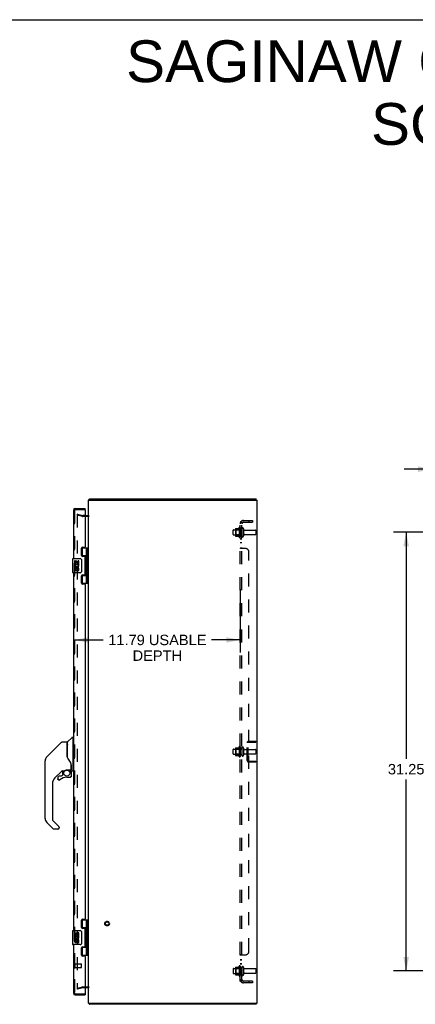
# Model space of a CAD drawing. Header units: inches. Extents: x 0 to 169, y 0 to 109.
# Tile 22 of 23: x 84 to 113, y 39 to 109. Entities that reach past the tile are written whole.
import ezdxf

# ---------------------------------------------------------------- set-up
doc = ezdxf.new("R2010")
doc.units = ezdxf.units.IN
doc.header["$LTSCALE"] = 9.280397
doc.header["$MEASUREMENT"] = 0
doc.linetypes.add('HIDDEN', pattern=[0.2, 0.1, -0.1])
doc.layers.get('0').update_dxf_attribs({"linetype": 'CONTINUOUS'})
for name, color, linetype in [('DEFAULT_2', 8, 'HIDDEN'), ('DIMENSIONS', 7, 'CONTINUOUS'), ('DOOR_ASSEMBLY_LEFT', 7, 'CONTINUOUS'), ('DOOR_ASSEMBLY_RIGHT', 7, 'CONTINUOUS'), ('SUBPANEL', 7, 'CONTINUOUS')]:
    doc.layers.add(name, color=color, linetype=linetype)
doc.styles.get("Standard").update_dxf_attribs({"font": 'arial.ttf'})
doc.dimstyles.new('DIMSTYLE_1', dxfattribs={"dimtxt": 0.744417, "dimasz": 0.992556, "dimexe": 0.09, "dimexo": 0.07, "dimgap": 0.0375, "dimtad": 0, "dimtih": 1, "dimtoh": 1, "dimzin": 4, "dimdsep": 46, "dimtxsty": 'Standard', "dimblk": '_FILLED', "dimblk1": '_FILLED', "dimblk2": '_FILLED', "dimcen": 0.09, "dimadec": 3, "dimazin": 1, "dimtfac": 1, "dimtdec": 3, "dimtofl": 0, "dimtmove": 0, "dimatfit": 3, "dimldrblk": '_FILLED', "dimfxl": 0, "dimtolj": 1, "dimtzin": 4, "dimarcsym": 0})

# ---------------------------------------------------------------- blocks, each defined once
blk = doc.blocks.new('_FILLED')
at = {"color": 0, "linetype": 'ByBlock'}
blk.add_solid([(0, 0), (-1, 0.2), (-1, -0.2)], dxfattribs=at)
blk = doc.blocks.new('*D1')
at = {"layer": 'DIMENSIONS', "color": 2, "linetype": 'Continuous'}
for p, q in [((115.401, 72.659), (110.993, 72.659)), ((111.886, 72.659), (111.886, 56.529)), ((111.886, 41.409), (111.886, 55.04)), ((115.401, 41.409), (110.993, 41.409))]:
    blk.add_line(p, q, dxfattribs=at)
at = {"layer": 'DIMENSIONS', "color": 2, "linetype": 'Continuous', "xscale": 0.9925558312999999, "yscale": 0.9925558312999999, "zscale": 0.9925558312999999}
for p, rotation in [((111.886, 72.659), 90), ((111.886, 41.409), 270)]:
    blk.add_blockref('_FILLED', p, dxfattribs=dict(at, rotation=rotation))
at = {"layer": 'DIMENSIONS', "color": 2, "linetype": 'Continuous', "insert": (111.886, 56.157), "char_height": 0.7444, "width": 2.60131, "attachment_point": 2, "line_spacing_factor": 0.9}
blk.add_mtext('31.25', dxfattribs=at)
blk = doc.blocks.new('*D6')
at = {"layer": 'DIMENSIONS', "color": 2, "linetype": 'Continuous'}
for p, q in [((113.72, 75.654), (113.72, 78.051)), ((116.72, 74.979), (116.72, 78.051)), ((113.72, 77.158), (111.735, 77.158)), ((116.72, 77.158), (118.706, 77.158))]:
    blk.add_line(p, q, dxfattribs=at)
at = {"layer": 'DIMENSIONS', "color": 2, "linetype": 'Continuous', "xscale": 0.9925558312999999, "yscale": 0.9925558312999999, "zscale": 0.9925558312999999}
blk.add_blockref('_FILLED', (113.72, 77.158), dxfattribs=at)
at = {"layer": 'DIMENSIONS', "color": 2, "linetype": 'Continuous', "xscale": 0.9925558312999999, "yscale": 0.9925558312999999, "zscale": 0.9925558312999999, "rotation": 180}
blk.add_blockref('_FILLED', (116.72, 77.158), dxfattribs=at)
at = {"layer": 'DIMENSIONS', "color": 2, "linetype": 'Continuous', "insert": (115.22, 77.53), "char_height": 0.7444, "width": 2.02293, "attachment_point": 2, "line_spacing_factor": 0.9}
blk.add_mtext('3.00\\PTYP', dxfattribs=at)
blk = doc.blocks.new('*D13')
at = {"layer": 'DIMENSIONS', "color": 2, "linetype": 'Continuous'}
for p, q in [((100.066, 68.61), (100.066, 64.1)), ((88.273, 64.993), (90.305, 64.993)), ((100.066, 64.993), (98.034, 64.993))]:
    blk.add_line(p, q, dxfattribs=at)
at = {"layer": 'DIMENSIONS', "color": 2, "linetype": 'Continuous', "xscale": 0.9925558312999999, "yscale": 0.9925558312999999, "zscale": 0.9925558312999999, "rotation": 180}
blk.add_blockref('_FILLED', (88.273, 64.993), dxfattribs=at)
at = {"layer": 'DIMENSIONS', "color": 2, "linetype": 'Continuous', "xscale": 0.9925558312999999, "yscale": 0.9925558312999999, "zscale": 0.9925558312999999}
blk.add_blockref('_FILLED', (100.066, 64.993), dxfattribs=at)
at = {"layer": 'DIMENSIONS', "color": 2, "linetype": 'Continuous', "insert": (94.17, 65.365), "char_height": 0.74442, "width": 6.98479, "attachment_point": 2, "line_spacing_factor": 0.9}
blk.add_mtext('11.79 USABLE\\PDEPTH', dxfattribs=at)

msp = doc.modelspace()

# ---------------------------------------------------------------- linework, layer by layer
at = {"color": 7, "linetype": 'Continuous'}
for p, q in [((0, 109.181), (168.734, 109.181)), ((89.329, 74.959), (89.329, 75.034)), ((101.203, 74.959), (101.203, 75.034)), ((89.304, 39.065), (89.329, 39.092)), ((89.329, 39.109), (89.329, 39.034)), ((101.203, 39.109), (101.203, 39.034))]:
    msp.add_line(p, q, dxfattribs=at)
at = {"color": 3, "linetype": 'Continuous'}
for p, q in [((89.266, 39.109), (89.266, 74.959)), ((89.266, 74.959), (101.266, 74.959)), ((89.329, 75.034), (101.203, 75.034)), ((101.266, 39.109), (101.266, 74.959)), ((89.023, 73.859), (89.224, 73.859)), ((89.224, 40.209), (89.023, 40.209)), ((89.266, 39.109), (101.266, 39.109)), ((101.203, 39.034), (89.329, 39.034))]:
    msp.add_line(p, q, dxfattribs=at)
for points in [[(89.304, 75.003), (89.306, 75.005), (89.308, 75.007), (89.309, 75.009), (89.311, 75.011), (89.312, 75.014), (89.313, 75.017), (89.315, 75.019), (89.316, 75.022), (89.317, 75.024), (89.319, 75.026), (89.32, 75.028), (89.321, 75.03), (89.323, 75.031), (89.324, 75.032), (89.326, 75.033), (89.327, 75.033), (89.328, 75.034), (89.329, 75.034)], [(89.304, 39.065), (89.306, 39.063), (89.308, 39.061), (89.309, 39.059), (89.311, 39.056), (89.312, 39.054), (89.313, 39.051), (89.315, 39.048), (89.316, 39.046), (89.317, 39.044), (89.319, 39.042), (89.32, 39.04), (89.321, 39.038), (89.323, 39.037), (89.324, 39.035), (89.326, 39.035), (89.327, 39.034), (89.328, 39.034), (89.329, 39.034)]]:
    msp.add_lwpolyline(points, dxfattribs=at)
for centre, radius, start, end in [((89.383, 74.917), 0.117, 132.55692, 158.9491), ((89.224, 73.901), 0.042, 270, 360), ((89.224, 40.167), 0.042, 18.13023, 90), ((89.224, 40.167), 0.042, 7.88091, 13.01925), ((89.383, 39.151), 0.117, 201.0509, 227.44308)]:
    msp.add_arc(centre, radius, start, end, dxfattribs=at)
at = {"color": 7, "linetype": 'Continuous'}
for start, end in [(13.01925, 18.13023), (0, 7.88091)]:
    msp.add_arc((89.224, 40.167), 0.042, start, end, dxfattribs=at)
at = {"layer": 'DEFAULT_2', "color": 8, "linetype": 'HIDDEN'}
for p, q in [((88.473, 73.963), (88.454, 73.891)), ((88.454, 73.942), (88.454, 40.125)), ((88.84, 73.787), (88.454, 73.891)), ((88.468, 73.957), (88.467, 73.957)), ((88.473, 73.963), (88.859, 73.86)), ((89.224, 73.784), (88.864, 73.784)), ((89.023, 73.859), (88.866, 73.859)), ((99.996, 73.015), (99.996, 72.303)), ((100.066, 72.993), (100.066, 72.325)), ((99.566, 72.501), (99.566, 72.816)), ((99.596, 72.846), (100.191, 72.846)), ((99.596, 72.471), (100.191, 72.471)), ((99.73, 72.914), (99.73, 72.403)), ((99.75, 72.842), (99.73, 72.862)), ((99.75, 72.475), (99.73, 72.455)), ((99.741, 72.936), (99.968, 72.936)), ((99.741, 72.381), (99.968, 72.381)), ((99.75, 72.842), (99.75, 72.475)), ((100.046, 72.842), (99.75, 72.842)), ((100.046, 72.475), (99.75, 72.475)), ((100.046, 72.842), (100.066, 72.862)), ((100.046, 72.842), (100.046, 72.475)), ((100.046, 72.475), (100.066, 72.455)), ((100.191, 72.916), (100.191, 72.401)), ((100.301, 72.916), (100.301, 72.401)), ((100.364, 72.824), (101.161, 72.824)), ((100.364, 72.494), (101.161, 72.494)), ((101.191, 72.794), (101.191, 72.524)), ((100.566, 56.401), (100.566, 57.667)), ((100.641, 56.401), (100.641, 57.667)), ((100.683, 57.784), (101.191, 57.784)), ((100.683, 57.709), (101.191, 57.709)), ((101.191, 57.709), (101.191, 57.784)), ((99.566, 56.876), (99.566, 57.191)), ((99.596, 57.221), (100.191, 57.221)), ((99.596, 56.846), (100.191, 56.846)), ((99.73, 57.289), (99.73, 56.778)), ((99.75, 57.217), (99.73, 57.237)), ((99.75, 56.85), (99.73, 56.83)), ((99.741, 57.311), (99.968, 57.311)), ((100.046, 57.217), (99.75, 57.217)), ((99.75, 57.217), (99.75, 56.85)), ((100.046, 56.85), (99.75, 56.85)), ((99.996, 57.39), (99.996, 56.678)), ((100.046, 57.217), (100.066, 57.237)), ((100.046, 57.217), (100.046, 56.85)), ((100.046, 56.85), (100.066, 56.83)), ((100.066, 57.368), (100.066, 56.7)), ((100.191, 57.291), (100.191, 56.776)), ((100.301, 57.291), (100.301, 56.776)), ((100.364, 57.199), (101.161, 57.199)), ((100.364, 56.869), (101.161, 56.869)), ((101.191, 57.169), (101.191, 56.899)), ((99.741, 56.756), (99.968, 56.756)), ((100.683, 56.359), (101.191, 56.359)), ((101.191, 56.284), (100.683, 56.284)), ((101.191, 56.359), (101.191, 56.284)), ((99.566, 41.566), (99.566, 41.251)), ((99.596, 41.596), (100.191, 41.596)), ((99.73, 41.664), (99.73, 41.153)), ((99.75, 41.592), (99.73, 41.612)), ((99.741, 41.686), (99.968, 41.686)), ((100.046, 41.592), (99.75, 41.592)), ((99.75, 41.592), (99.75, 41.225)), ((99.996, 41.765), (99.996, 41.053)), ((100.046, 41.592), (100.066, 41.612)), ((100.046, 41.592), (100.046, 41.225)), ((100.066, 41.743), (100.066, 41.075)), ((100.191, 41.666), (100.191, 41.151)), ((100.301, 41.666), (100.301, 41.151)), ((100.364, 41.574), (101.161, 41.574)), ((101.191, 41.544), (101.191, 41.274)), ((99.596, 41.221), (100.191, 41.221)), ((99.75, 41.225), (99.73, 41.205)), ((99.741, 41.131), (99.968, 41.131)), ((100.046, 41.225), (99.75, 41.225)), ((100.046, 41.225), (100.066, 41.205)), ((100.364, 41.244), (101.161, 41.244)), ((88.454, 40.177), (88.84, 40.28)), ((88.454, 40.177), (88.473, 40.104)), ((88.454, 40.125), (88.454, 40.123)), ((88.859, 40.208), (88.473, 40.104)), ((88.864, 40.284), (89.224, 40.284)), ((89.023, 40.209), (88.866, 40.209)), ((89.329, 39.092), (89.355, 39.12))]:
    msp.add_line(p, q, dxfattribs=at)
for points in [[(88.467, 73.957), (88.465, 73.957), (88.464, 73.957), (88.462, 73.956), (88.461, 73.955), (88.459, 73.954), (88.458, 73.953), (88.457, 73.952), (88.456, 73.951), (88.455, 73.949), (88.454, 73.948), (88.454, 73.946), (88.454, 73.944), (88.454, 73.942)], [(88.472, 73.957), (88.47, 73.957), (88.468, 73.957), (88.468, 73.957)], [(88.454, 40.123), (88.454, 40.122), (88.454, 40.12), (88.455, 40.118), (88.456, 40.117)], [(88.468, 40.11), (88.467, 40.11), (88.465, 40.11), (88.464, 40.111), (88.462, 40.111), (88.461, 40.112), (88.459, 40.113), (88.458, 40.114), (88.457, 40.116), (88.456, 40.117)], [(88.472, 40.111), (88.47, 40.11), (88.468, 40.11), (88.468, 40.11)]]:
    msp.add_lwpolyline(points, dxfattribs=at)
for radius in [0.164, 0.124]:
    msp.add_circle((90.591, 44.784), radius, dxfattribs=at)
for centre, radius, start, end in [((88.866, 73.884), 0.1, 255, 270), ((88.866, 73.884), 0.025, 255, 270), ((89.224, 73.901), 0.117, 270, 326.90018), ((100.596, 72.659), 0.698, 149.33687, 156.03207), ((100.028, 72.993), 0.0384, 0, 145.55034), ((100.246, 72.916), 0.055, 0, 180), ((99.596, 72.816), 0.03, 90, 180), ((99.596, 72.501), 0.03, 180, 270), ((99.871, 72.914), 0.141, 174.79195, 180), ((99.871, 72.403), 0.141, 180, 185.20805), ((99.741, 72.926), 0.01, 90, 174.80617), ((99.741, 72.391), 0.01, 185.19383, 270), ((99.95, 72.946), 0.01, 270, 336.03207), ((99.95, 72.371), 0.01, 23.96793, 90), ((100.596, 72.659), 0.698, 203.96793, 210.66313), ((100.028, 72.325), 0.0384, 214.44966, 360), ((100.246, 72.401), 0.055, 180, 360), ((100.364, 72.886), 0.0625, 180, 270), ((100.364, 72.431), 0.0625, 90, 180), ((101.161, 72.794), 0.03, 0, 90), ((101.161, 72.524), 0.03, 270, 360), ((100.683, 57.667), 0.117, 90, 180), ((100.683, 57.667), 0.042, 90, 180), ((99.596, 57.191), 0.03, 90, 180), ((99.596, 56.876), 0.03, 180, 270), ((99.871, 57.289), 0.141, 174.79195, 180), ((99.741, 57.301), 0.01, 90, 174.80617), ((99.95, 57.321), 0.01, 270, 336.03207), ((100.596, 57.034), 0.698, 149.33687, 156.03207), ((100.028, 57.368), 0.0384, 0, 145.55034), ((100.246, 57.291), 0.055, 0, 180), ((100.364, 57.261), 0.0625, 180, 270), ((100.364, 56.806), 0.0625, 90, 180), ((101.161, 57.169), 0.03, 0, 90), ((101.161, 56.899), 0.03, 270, 360), ((99.871, 56.778), 0.141, 180, 185.20805), ((99.741, 56.766), 0.01, 185.19383, 270), ((99.95, 56.746), 0.01, 23.96793, 90), ((100.596, 57.034), 0.698, 203.96793, 210.66313), ((100.028, 56.7), 0.0384, 214.44966, 360), ((100.246, 56.776), 0.055, 180, 360), ((100.683, 56.401), 0.117, 180, 270), ((100.683, 56.401), 0.042, 180, 270), ((99.596, 41.566), 0.03, 90, 180), ((99.871, 41.664), 0.141, 174.79195, 180), ((99.741, 41.676), 0.01, 90, 174.80617), ((99.95, 41.696), 0.01, 270, 336.03207), ((100.596, 41.409), 0.698, 149.33687, 156.03207), ((100.028, 41.743), 0.0384, 0, 145.55034), ((100.246, 41.666), 0.055, 0, 180), ((100.364, 41.636), 0.0625, 180, 270), ((101.161, 41.544), 0.03, 0, 90), ((99.596, 41.251), 0.03, 180, 270), ((99.871, 41.153), 0.141, 180, 185.20805), ((99.741, 41.141), 0.01, 185.19383, 270), ((99.95, 41.121), 0.01, 23.96793, 90), ((100.596, 41.409), 0.698, 203.96793, 210.66313), ((100.028, 41.075), 0.0384, 214.44966, 360), ((100.246, 41.151), 0.055, 180, 360), ((100.364, 41.181), 0.0625, 90, 180), ((101.161, 41.274), 0.03, 270, 360), ((88.866, 40.184), 0.1, 90, 105), ((88.866, 40.184), 0.025, 90, 105), ((89.224, 40.167), 0.117, 33.09982, 90)]:
    msp.add_arc(centre, radius, start, end, dxfattribs=at)
at = {"layer": 'DOOR_ASSEMBLY_LEFT', "color": 8, "linetype": 'HIDDEN'}
for p, q in [((88.273, 39.826), (88.273, 74.242)), ((88.315, 74.284), (89.003, 74.284)), ((88.315, 39.784), (89.003, 39.784))]:
    msp.add_line(p, q, dxfattribs=at)
for centre, start, end in [((88.315, 74.242), 90, 180), ((88.315, 39.826), 180, 270)]:
    msp.add_arc(centre, 0.042, start, end, dxfattribs=at)
at = {"layer": 'DOOR_ASSEMBLY_RIGHT', "color": 3, "linetype": 'Continuous'}
for p, q in [((88.315, 74.359), (89.023, 74.359)), ((88.198, 74.242), (88.198, 70.784)), ((89.023, 74.264), (89.023, 71.625)), ((88.836, 71.594), (88.992, 71.594)), ((88.773, 71.004), (88.773, 71.531)), ((88.992, 70.941), (88.836, 70.941)), ((89.023, 69.657), (89.023, 70.91)), ((88.198, 69.784), (88.198, 44.284)), ((88.773, 69.036), (88.773, 69.563)), ((88.836, 69.626), (88.992, 69.626)), ((88.992, 68.973), (88.836, 68.973)), ((89.023, 68.942), (89.023, 45.125)), ((88.773, 44.504), (88.773, 45.031)), ((88.836, 45.094), (88.992, 45.094)), ((88.992, 44.441), (88.836, 44.441)), ((89.023, 43.157), (89.023, 44.41)), ((88.198, 43.284), (88.198, 39.826)), ((88.773, 42.536), (88.773, 43.063)), ((88.836, 43.126), (88.992, 43.126)), ((88.992, 42.473), (88.836, 42.473)), ((89.023, 42.442), (89.023, 39.804)), ((88.315, 39.709), (89.023, 39.709))]:
    msp.add_line(p, q, dxfattribs=at)
at = {"layer": 'DOOR_ASSEMBLY_RIGHT', "color": 7, "linetype": 'Continuous'}
for p, q in [((89.023, 74.284), (89.023, 74.359)), ((89.023, 74.284), (89.003, 74.284)), ((88.782, 71.563), (89.266, 71.563)), ((88.808, 71.563), (88.808, 70.973)), ((89.128, 70.876), (89.128, 71.563)), ((89.227, 69.004), (89.227, 71.563)), ((89.128, 70.973), (88.782, 70.973)), ((88.788, 70.964), (88.839, 70.964)), ((88.839, 70.941), (88.839, 70.964)), ((88.138, 70.769), (88.138, 69.799)), ((88.153, 70.784), (88.663, 70.784)), ((88.276, 70.63), (88.276, 70.399)), ((88.336, 70.63), (88.276, 70.63)), ((88.276, 70.399), (88.535, 70.399)), ((88.276, 70.352), (88.276, 70.299)), ((88.276, 70.169), (88.276, 70.012)), ((88.336, 70.169), (88.276, 70.169)), ((88.344, 70.363), (88.287, 70.388)), ((88.336, 70.63), (88.336, 70.462)), ((88.399, 70.462), (88.336, 70.462)), ((88.336, 70.169), (88.336, 70.032)), ((88.399, 70.598), (88.399, 70.462)), ((88.46, 70.598), (88.399, 70.598)), ((88.46, 70.462), (88.46, 70.598)), ((88.525, 70.462), (88.46, 70.462)), ((88.535, 70.399), (88.508, 70.38)), ((88.525, 70.63), (88.525, 70.462)), ((88.588, 70.63), (88.525, 70.63)), ((88.57, 70.399), (88.588, 70.399)), ((88.588, 70.399), (88.588, 70.63)), ((88.763, 70.684), (88.763, 69.884)), ((89.112, 70.846), (89.112, 70.776)), ((89.112, 70.776), (89.112, 70.775)), ((89.112, 70.775), (89.112, 70.706)), ((89.128, 69.892), (89.128, 70.676)), ((88.663, 69.784), (88.153, 69.784)), ((88.399, 70.074), (88.399, 70.032)), ((88.46, 70.012), (88.46, 70.081)), ((88.525, 70.074), (88.525, 69.938)), ((88.525, 69.938), (88.588, 69.938)), ((88.588, 69.938), (88.588, 70.074)), ((88.782, 69.595), (89.128, 69.595)), ((88.839, 69.604), (88.788, 69.604)), ((88.808, 69.595), (88.808, 69.004)), ((88.839, 69.604), (88.839, 69.626)), ((89.112, 69.862), (89.112, 69.792)), ((89.112, 69.792), (89.112, 69.791)), ((89.112, 69.791), (89.112, 69.722)), ((89.128, 69.004), (89.128, 69.692)), ((89.266, 69.004), (88.782, 69.004)), ((87.341, 57.7), (86.298, 56.657)), ((87.396, 57.723), (87.749, 57.723)), ((87.757, 56.671), (87.757, 57.715)), ((87.765, 56.659), (87.765, 57.711)), ((87.774, 57.731), (88.069, 58.026)), ((88.151, 58.038), (88.096, 58.038)), ((88.159, 58.03), (88.159, 55.664)), ((88.159, 57.979), (88.198, 57.979)), ((86.298, 56.656), (86.603, 56.962)), ((86.603, 56.962), (86.603, 56.962)), ((86.176, 55.796), (86.176, 56.382)), ((86.183, 52.276), (86.183, 56.379)), ((86.231, 56.567), (86.231, 56.567)), ((87.777, 56.626), (87.758, 56.679)), ((87.806, 56.561), (87.777, 56.626)), ((88.033, 56.102), (88.032, 56.126)), ((87.363, 55.655), (86.867, 55.159)), ((87.407, 55.652), (87.407, 55.369)), ((87.445, 55.656), (87.521, 55.656)), ((87.718, 55.727), (88.013, 55.727)), ((87.914, 55.727), (87.979, 55.662)), ((87.974, 55.657), (87.971, 55.654)), ((88.026, 55.523), (88.035, 55.523)), ((88.033, 56.102), (88.033, 55.747)), ((88.037, 55.523), (88.037, 55.285)), ((88.041, 56.102), (88.041, 56.104)), ((88.041, 56.099), (88.041, 56.102)), ((88.041, 56.096), (88.041, 56.099)), ((88.041, 55.695), (88.041, 56.096)), ((88.08, 55.656), (88.151, 55.656)), ((88.159, 55.715), (88.198, 55.715)), ((86.694, 54.742), (86.694, 52.19)), ((87.092, 55.206), (87.092, 55.087)), ((87.094, 55.079), (87.094, 55.087)), ((87.103, 55.087), (87.094, 55.087)), ((87.171, 55.01), (87.162, 55.011)), ((87.323, 55.285), (87.171, 55.285)), ((87.18, 55.011), (87.171, 55.01)), ((87.188, 55.012), (87.18, 55.011)), ((87.197, 55.015), (87.188, 55.012)), ((87.205, 55.018), (87.197, 55.015)), ((87.212, 55.023), (87.205, 55.018)), ((87.22, 55.028), (87.212, 55.023)), ((87.404, 55.36), (87.332, 55.289)), ((87.722, 55.206), (87.958, 55.206)), ((88.035, 55.285), (88.026, 55.285)), ((86.75, 51.545), (86.298, 51.997)), ((86.717, 52.134), (87.149, 51.703)), ((87.088, 51.522), (86.806, 51.522)), ((87.167, 51.661), (87.167, 51.601)), ((88.782, 45.063), (89.266, 45.063)), ((88.808, 45.063), (88.808, 44.473)), ((89.128, 44.376), (89.128, 45.063)), ((89.227, 42.504), (89.227, 45.063)), ((88.138, 44.269), (88.138, 43.299)), ((88.153, 44.284), (88.663, 44.284)), ((89.128, 44.473), (88.782, 44.473)), ((88.788, 44.464), (88.839, 44.464)), ((88.839, 44.441), (88.839, 44.464)), ((89.112, 44.346), (89.112, 44.276)), ((89.112, 44.276), (89.112, 44.275)), ((89.112, 44.275), (89.112, 44.206)), ((88.336, 44.13), (88.276, 44.13)), ((88.276, 44.13), (88.276, 43.899)), ((88.276, 43.899), (88.535, 43.899)), ((88.276, 43.852), (88.276, 43.799)), ((88.336, 43.669), (88.276, 43.669)), ((88.276, 43.669), (88.276, 43.512)), ((88.344, 43.863), (88.287, 43.888)), ((88.336, 44.13), (88.336, 43.962)), ((88.399, 43.962), (88.336, 43.962)), ((88.336, 43.669), (88.336, 43.532)), ((88.46, 44.098), (88.399, 44.098)), ((88.399, 44.098), (88.399, 43.962)), ((88.399, 43.574), (88.399, 43.532)), ((88.46, 43.962), (88.46, 44.098)), ((88.525, 43.962), (88.46, 43.962)), ((88.46, 43.512), (88.46, 43.581)), ((88.535, 43.899), (88.508, 43.88)), ((88.588, 44.13), (88.525, 44.13)), ((88.525, 44.13), (88.525, 43.962)), ((88.525, 43.574), (88.525, 43.438)), ((88.57, 43.899), (88.588, 43.899)), ((88.588, 43.899), (88.588, 44.13)), ((88.588, 43.438), (88.588, 43.574)), ((88.763, 44.184), (88.763, 43.384)), ((89.128, 43.392), (89.128, 44.176)), ((88.663, 43.284), (88.153, 43.284)), ((88.525, 43.438), (88.588, 43.438)), ((88.782, 43.095), (89.128, 43.095)), ((88.839, 43.104), (88.788, 43.104)), ((88.808, 43.095), (88.808, 42.504)), ((88.839, 43.104), (88.839, 43.126)), ((89.112, 43.362), (89.112, 43.292)), ((89.112, 43.292), (89.112, 43.291)), ((89.112, 43.291), (89.112, 43.222)), ((89.128, 42.504), (89.128, 43.192)), ((89.266, 42.504), (88.782, 42.504)), ((89.003, 39.784), (89.023, 39.784)), ((89.023, 39.784), (89.023, 39.709))]:
    msp.add_line(p, q, dxfattribs=at)
at = {"layer": 'DOOR_ASSEMBLY_RIGHT', "color": 8, "linetype": 'HIDDEN'}
for p, q in [((88.273, 74.242), (88.273, 39.826)), ((88.315, 74.284), (89.003, 74.284)), ((88.316, 41.642), (88.316, 41.926)), ((88.316, 41.908), (88.763, 41.908)), ((88.316, 41.66), (88.763, 41.66)), ((88.773, 41.67), (88.773, 41.898)), ((88.315, 39.784), (89.003, 39.784))]:
    msp.add_line(p, q, dxfattribs=at)
at = {"layer": 'DOOR_ASSEMBLY_RIGHT', "color": 7, "linetype": 'Continuous'}
for points in [[(89.128, 70.632), (89.127, 70.64), (89.125, 70.65), (89.122, 70.66), (89.118, 70.671), (89.114, 70.683), (89.109, 70.695), (89.104, 70.706), (89.1, 70.718), (89.095, 70.73), (89.091, 70.741), (89.089, 70.753), (89.087, 70.764), (89.086, 70.776), (89.087, 70.787), (89.089, 70.799), (89.091, 70.81), (89.095, 70.822), (89.1, 70.833), (89.104, 70.845), (89.109, 70.857), (89.114, 70.869), (89.118, 70.88), (89.122, 70.891), (89.125, 70.902), (89.127, 70.911), (89.128, 70.92)], [(88.757, 70.72), (88.759, 70.714), (88.76, 70.708), (88.761, 70.702), (88.762, 70.696), (88.763, 70.69), (88.763, 70.684)], [(88.763, 69.884), (88.763, 69.877), (88.762, 69.871), (88.761, 69.865), (88.76, 69.859), (88.759, 69.853), (88.757, 69.848)], [(89.128, 69.648), (89.127, 69.656), (89.125, 69.666), (89.122, 69.676), (89.118, 69.687), (89.114, 69.699), (89.109, 69.711), (89.104, 69.722), (89.1, 69.734), (89.095, 69.746), (89.091, 69.757), (89.089, 69.769), (89.087, 69.78), (89.086, 69.792), (89.087, 69.803), (89.089, 69.815), (89.091, 69.826), (89.095, 69.838), (89.1, 69.849), (89.104, 69.861), (89.109, 69.873), (89.114, 69.885), (89.118, 69.896), (89.122, 69.907), (89.125, 69.918), (89.127, 69.927), (89.128, 69.936)], [(87.341, 57.7), (87.348, 57.706), (87.357, 57.712), (87.366, 57.717), (87.376, 57.72), (87.386, 57.722), (87.396, 57.723)], [(87.757, 56.84), (87.758, 56.841), (87.758, 56.842), (87.759, 56.844), (87.761, 56.845), (87.764, 56.847), (87.765, 56.847)], [(86.298, 56.656), (86.277, 56.634), (86.251, 56.6), (86.229, 56.564), (86.211, 56.526), (86.198, 56.486), (86.19, 56.456)], [(86.209, 56.519), (86.198, 56.486), (86.196, 56.481)], [(87.98, 56.273), (87.929, 56.346), (87.88, 56.423), (87.84, 56.494), (87.806, 56.561)], [(88.032, 56.126), (88.027, 56.16), (88.018, 56.195), (88.006, 56.227), (87.991, 56.256), (87.98, 56.273)], [(87.522, 55.656), (87.527, 55.656), (87.53, 55.658), (87.533, 55.659), (87.536, 55.66), (87.539, 55.662), (87.542, 55.664), (87.545, 55.666), (87.548, 55.668), (87.556, 55.673)], [(87.556, 55.673), (87.561, 55.676), (87.566, 55.679), (87.572, 55.683), (87.578, 55.687), (87.584, 55.69), (87.592, 55.694), (87.6, 55.699), (87.608, 55.703), (87.617, 55.707), (87.627, 55.711), (87.638, 55.714), (87.649, 55.718), (87.661, 55.721), (87.674, 55.723), (87.687, 55.725), (87.7, 55.727), (87.714, 55.727), (87.718, 55.727)], [(88.026, 55.523), (88.025, 55.537), (88.023, 55.552), (88.02, 55.566), (88.017, 55.58), (88.011, 55.594), (88.005, 55.607), (87.998, 55.62), (87.99, 55.632), (87.981, 55.643), (87.971, 55.654)], [(87.978, 55.66), (87.977, 55.66), (87.977, 55.66), (87.977, 55.659), (87.976, 55.659), (87.974, 55.657)], [(87.978, 55.66), (87.988, 55.649), (87.997, 55.637), (88.006, 55.624), (88.013, 55.611), (88.02, 55.597), (88.025, 55.583), (88.029, 55.568), (88.032, 55.553), (88.034, 55.538), (88.035, 55.523)], [(88.033, 56.057), (88.033, 56.056), (88.034, 56.052), (88.036, 56.049), (88.036, 56.045)], [(88.036, 56.045), (88.038, 56.039), (88.039, 56.032), (88.04, 56.026), (88.04, 56.019), (88.041, 56.012), (88.041, 56.006)], [(87.162, 55.011), (87.154, 55.012), (87.145, 55.015), (87.137, 55.018), (87.13, 55.022), (87.123, 55.027), (87.116, 55.033), (87.111, 55.039), (87.106, 55.046), (87.102, 55.054), (87.098, 55.062), (87.096, 55.07), (87.094, 55.079)], [(87.103, 55.087), (87.103, 55.079), (87.104, 55.072), (87.107, 55.064), (87.11, 55.057), (87.113, 55.051), (87.118, 55.044), (87.123, 55.039), (87.129, 55.034), (87.135, 55.029), (87.142, 55.026), (87.149, 55.023), (87.156, 55.021), (87.164, 55.02), (87.171, 55.019), (87.179, 55.02), (87.186, 55.021), (87.194, 55.023), (87.201, 55.026), (87.208, 55.03), (87.214, 55.035)], [(88.035, 55.285), (88.034, 55.277), (88.033, 55.268), (88.03, 55.26), (88.027, 55.252), (88.023, 55.244), (88.018, 55.237), (88.012, 55.231), (88.006, 55.225), (87.999, 55.22), (87.991, 55.216), (87.983, 55.213), (87.975, 55.211), (87.967, 55.209), (87.958, 55.209)], [(87.958, 55.217), (87.966, 55.218), (87.973, 55.219), (87.98, 55.221), (87.987, 55.224), (87.994, 55.228), (88, 55.232), (88.006, 55.237), (88.011, 55.243), (88.015, 55.249), (88.019, 55.256), (88.022, 55.263), (88.024, 55.27), (88.025, 55.277), (88.026, 55.285)], [(87.958, 55.217), (87.958, 55.216), (87.958, 55.213)], [(87.958, 55.213), (87.958, 55.211), (87.958, 55.21), (87.958, 55.209), (87.958, 55.209), (87.958, 55.209)], [(87.154, 51.698), (87.153, 51.699), (87.152, 51.7), (87.151, 51.7), (87.15, 51.701), (87.15, 51.702), (87.149, 51.703)], [(88.757, 44.22), (88.759, 44.214), (88.76, 44.208), (88.761, 44.202), (88.762, 44.196), (88.763, 44.19), (88.763, 44.184)], [(89.128, 44.132), (89.127, 44.14), (89.125, 44.15), (89.122, 44.16), (89.118, 44.171), (89.114, 44.183), (89.109, 44.195), (89.104, 44.206), (89.1, 44.218), (89.095, 44.23), (89.091, 44.241), (89.089, 44.253), (89.087, 44.264), (89.086, 44.276), (89.087, 44.287), (89.089, 44.299), (89.091, 44.31), (89.095, 44.322), (89.1, 44.333), (89.104, 44.345), (89.109, 44.357), (89.114, 44.369), (89.118, 44.38), (89.122, 44.391), (89.125, 44.402), (89.127, 44.411), (89.128, 44.42)], [(88.763, 43.384), (88.763, 43.377), (88.762, 43.371), (88.761, 43.365), (88.76, 43.359), (88.759, 43.353), (88.757, 43.348)], [(89.128, 43.148), (89.127, 43.156), (89.125, 43.166), (89.122, 43.176), (89.118, 43.187), (89.114, 43.199), (89.109, 43.211), (89.104, 43.222), (89.1, 43.234), (89.095, 43.246), (89.091, 43.257), (89.089, 43.269), (89.087, 43.28), (89.086, 43.292), (89.087, 43.303), (89.089, 43.315), (89.091, 43.326), (89.095, 43.338), (89.1, 43.349), (89.104, 43.361), (89.109, 43.373), (89.114, 43.385), (89.118, 43.396), (89.122, 43.407), (89.125, 43.418), (89.127, 43.427), (89.128, 43.436)]]:
    msp.add_lwpolyline(points, dxfattribs=at)
msp.add_circle((87.722, 55.502), 0.217, dxfattribs=at)
at = {"layer": 'DOOR_ASSEMBLY_RIGHT', "color": 3, "linetype": 'Continuous'}
for centre, radius, start, end in [((88.315, 74.242), 0.117, 90, 180), ((89.003, 74.264), 0.02, 0, 90), ((88.836, 71.531), 0.063, 90, 180), ((88.992, 71.625), 0.031, 270, 360), ((88.836, 71.004), 0.063, 180, 270), ((88.992, 70.91), 0.031, 0, 90), ((88.836, 69.563), 0.063, 90, 180), ((88.992, 69.657), 0.031, 270, 360), ((88.836, 69.036), 0.063, 180, 270), ((88.992, 68.942), 0.031, 0, 90), ((88.836, 45.031), 0.063, 90, 180), ((88.992, 45.125), 0.031, 270, 360), ((88.836, 44.504), 0.063, 180, 270), ((88.992, 44.41), 0.031, 0, 90), ((88.836, 43.063), 0.063, 90, 180), ((88.992, 43.157), 0.031, 270, 360), ((88.836, 42.536), 0.063, 180, 270), ((88.992, 42.442), 0.031, 0, 90), ((88.315, 39.826), 0.117, 180, 270), ((89.003, 39.804), 0.02, 270, 360)]:
    msp.add_arc(centre, radius, start, end, dxfattribs=at)
at = {"layer": 'DOOR_ASSEMBLY_RIGHT', "color": 8, "linetype": 'HIDDEN'}
for centre, radius, start, end in [((88.315, 74.242), 0.042, 90, 180), ((88.295, 41.926), 0.0215, 360, 180), ((88.295, 41.642), 0.0215, 180, 0), ((88.763, 41.898), 0.01, 360, 90), ((88.763, 41.67), 0.01, 270, 0), ((88.315, 39.826), 0.042, 180, 270)]:
    msp.add_arc(centre, radius, start, end, dxfattribs=at)
at = {"layer": 'DOOR_ASSEMBLY_RIGHT', "color": 7, "linetype": 'Continuous'}
for centre, radius, start, end in [((89.202, 70.846), 0.09, 144.81225, 180), ((88.153, 70.769), 0.015, 90, 180), ((88.431, 70.326), 0.157, 156.59665, 170.29686), ((88.431, 70.326), 0.157, 189.70314, 341.87913), ((88.431, 70.326), 0.0943, 156.59665, 35.11217), ((88.494, 70.074), 0.0943, 0, 180), ((88.431, 70.326), 0.157, 25.73705, 27.8532), ((88.434, 70.326), 0.154, 341.41988, 26.19629), ((88.663, 70.684), 0.1, 21.20502, 90), ((89.202, 70.706), 0.09, 180, 215.18775), ((88.153, 69.799), 0.015, 180, 270), ((88.368, 70.032), 0.0943, 192.54017, 251.70103), ((88.368, 70.032), 0.0314, 180, 0.04847), ((88.368, 70.032), 0.0943, 251.72667, 347.43379), ((88.494, 70.069), 0.0362, 83.42855, 161.76278), ((88.494, 70.074), 0.0314, 0, 81.22946), ((88.663, 69.884), 0.1, 270, 338.79459), ((89.202, 69.862), 0.09, 144.81225, 180), ((89.202, 69.722), 0.09, 180, 215.18775), ((87.749, 57.715), 0.00787, 0, 90), ((87.777, 57.541), 0.0197, 180, 233.00595), ((87.795, 57.711), 0.0295, 135, 180), ((88.096, 57.998), 0.0394, 90, 135), ((88.151, 58.03), 0.00787, 0, 90), ((86.195, 56.382), 0.0197, 128.21988, 180), ((86.576, 56.379), 0.394, 168.7096, 180), ((86.576, 56.379), 0.394, 135, 167.37683), ((86.195, 55.796), 0.0197, 180, 229.78214), ((87.445, 55.459), 0.197, 90, 129.38059), ((87.84, 55.523), 0.197, 0, 45), ((88.013, 55.747), 0.0197, 270, 360), ((88.08, 55.695), 0.0394, 180, 270), ((88.151, 55.664), 0.00787, 270, 360), ((87.285, 54.742), 0.591, 135, 180), ((87.171, 55.206), 0.0787, 90, 180), ((87.171, 55.087), 0.0787, 180, 309.5212), ((87.722, 54.419), 0.787, 90, 129.5212), ((87.323, 55.297), 0.0118, 270, 315), ((87.395, 55.369), 0.0118, 315, 360), ((87.958, 55.285), 0.0787, 270, 360), ((86.576, 52.276), 0.394, 180, 225), ((86.773, 52.19), 0.0787, 180, 225), ((86.806, 51.601), 0.0787, 225, 270), ((87.088, 51.601), 0.0787, 270, 360), ((87.108, 51.661), 0.0591, 0, 38.86737), ((88.153, 44.269), 0.015, 90, 180), ((88.663, 44.184), 0.1, 21.20502, 90), ((89.202, 44.346), 0.09, 144.81225, 180), ((89.202, 44.206), 0.09, 180, 215.18775), ((88.431, 43.826), 0.157, 156.59665, 170.29686), ((88.431, 43.826), 0.157, 189.70314, 341.87913), ((88.368, 43.532), 0.0943, 192.54017, 251.70103), ((88.431, 43.826), 0.0943, 156.59665, 35.11217), ((88.368, 43.532), 0.0314, 180, 0.04847), ((88.368, 43.532), 0.0943, 251.72667, 347.43379), ((88.494, 43.574), 0.0943, 0, 180), ((88.494, 43.569), 0.0362, 83.42855, 161.76278), ((88.494, 43.574), 0.0314, 0, 81.22946), ((88.431, 43.826), 0.157, 25.73705, 27.8532), ((88.434, 43.826), 0.154, 341.41988, 26.19629), ((88.153, 43.299), 0.015, 180, 270), ((88.663, 43.384), 0.1, 270, 338.79459), ((89.202, 43.362), 0.09, 144.81225, 180), ((89.202, 43.222), 0.09, 180, 215.18775)]:
    msp.add_arc(centre, radius, start, end, dxfattribs=at)
for centre in [(89.039, 70.776), (89.039, 69.792), (89.039, 44.276), (89.039, 43.292)]:
    msp.add_ellipse(centre, major_axis=(0, 0.188), ratio=0.5625, start_param=-2.134404, end_param=-1.007189, dxfattribs=at)
at = {"layer": 'SUBPANEL', "color": 8, "linetype": 'HIDDEN'}
for p, q in [((100.066, 40.69), (100.066, 73.378)), ((100.191, 73.378), (100.066, 73.378)), ((100.12, 73.416), (100.217, 73.337)), ((100.153, 73.373), (100.155, 73.372)), ((100.155, 73.372), (100.156, 73.372)), ((100.156, 73.372), (100.158, 73.371)), ((100.191, 40.69), (100.191, 73.378)), ((100.303, 73.503), (100.941, 73.503)), ((100.303, 73.378), (100.941, 73.378)), ((100.691, 73.503), (100.691, 73.378)), ((100.941, 73.503), (100.941, 73.378)), ((100.191, 72.909), (100.066, 72.909)), ((100.191, 72.409), (100.066, 72.409)), ((100.191, 72.181), (100.066, 72.181)), ((100.191, 71.9), (100.066, 71.9)), ((100.191, 71.538), (100.066, 71.538)), ((100.089, 71.518), (100.086, 71.52)), ((100.092, 71.516), (100.089, 71.518)), ((100.441, 71.503), (100.12, 71.503)), ((100.691, 42.815), (100.691, 71.253)), ((100.191, 57.284), (100.066, 57.284)), ((100.191, 56.784), (100.066, 56.784)), ((100.191, 42.53), (100.066, 42.53)), ((100.191, 42.204), (100.066, 42.204)), ((100.191, 42.168), (100.066, 42.168)), ((100.092, 42.551), (100.089, 42.549)), ((100.1, 42.554), (100.092, 42.551)), ((100.103, 42.556), (100.099, 42.554)), ((100.12, 42.565), (100.441, 42.565)), ((100.191, 42.531), (100.191, 42.53)), ((100.192, 42.534), (100.192, 42.532)), ((100.196, 42.538), (100.194, 42.536)), ((100.199, 42.54), (100.197, 42.539)), ((100.211, 42.549), (100.209, 42.548)), ((100.213, 42.552), (100.212, 42.55)), ((100.217, 42.557), (100.216, 42.556)), ((100.217, 42.56), (100.217, 42.559)), ((100.191, 41.923), (100.066, 41.923)), ((100.191, 41.887), (100.066, 41.887)), ((100.191, 41.659), (100.066, 41.659)), ((100.191, 41.159), (100.066, 41.159)), ((100.191, 40.69), (100.066, 40.69)), ((100.12, 40.651), (100.217, 40.731)), ((100.941, 40.69), (100.303, 40.69)), ((100.691, 40.69), (100.691, 40.565)), ((100.941, 40.69), (100.941, 40.565)), ((100.941, 40.565), (100.303, 40.565))]:
    msp.add_line(p, q, dxfattribs=at)
for points in [[(100.089, 73.398), (100.086, 73.396), (100.083, 73.395), (100.08, 73.393), (100.077, 73.392), (100.075, 73.39), (100.072, 73.389), (100.07, 73.387), (100.069, 73.385), (100.068, 73.383), (100.067, 73.382), (100.067, 73.38), (100.066, 73.379), (100.066, 73.378)], [(100.12, 73.416), (100.118, 73.414), (100.116, 73.412), (100.114, 73.41), (100.111, 73.409), (100.108, 73.407), (100.105, 73.405), (100.102, 73.403), (100.099, 73.402), (100.095, 73.4), (100.089, 73.398)], [(100.135, 73.378), (100.134, 73.378), (100.134, 73.378), (100.133, 73.378), (100.133, 73.378), (100.132, 73.378), (100.132, 73.378), (100.132, 73.378), (100.132, 73.378), (100.132, 73.378)], [(100.132, 73.378), (100.132, 73.378), (100.132, 73.378), (100.132, 73.378), (100.132, 73.378), (100.132, 73.378), (100.133, 73.377), (100.133, 73.377), (100.133, 73.377), (100.134, 73.377), (100.134, 73.377), (100.135, 73.377), (100.136, 73.377), (100.136, 73.377), (100.137, 73.377), (100.137, 73.377), (100.138, 73.377), (100.138, 73.377), (100.139, 73.376), (100.14, 73.376), (100.14, 73.376), (100.141, 73.376), (100.142, 73.376), (100.142, 73.376), (100.143, 73.376), (100.144, 73.375), (100.145, 73.375), (100.145, 73.375), (100.146, 73.375), (100.147, 73.375), (100.147, 73.374), (100.148, 73.374), (100.149, 73.374), (100.15, 73.374), (100.151, 73.374), (100.151, 73.373), (100.152, 73.373), (100.153, 73.373)], [(100.158, 73.371), (100.16, 73.371), (100.16, 73.371), (100.161, 73.37), (100.162, 73.37), (100.163, 73.37), (100.164, 73.369), (100.165, 73.369), (100.166, 73.369), (100.167, 73.368), (100.168, 73.368), (100.169, 73.367), (100.17, 73.367), (100.171, 73.367), (100.172, 73.366), (100.173, 73.366), (100.174, 73.365), (100.175, 73.365), (100.176, 73.365), (100.177, 73.364), (100.178, 73.364), (100.179, 73.363), (100.18, 73.363), (100.18, 73.362), (100.181, 73.362), (100.182, 73.362), (100.183, 73.361), (100.184, 73.361), (100.185, 73.36), (100.186, 73.36), (100.186, 73.36), (100.187, 73.359), (100.188, 73.359), (100.189, 73.358), (100.189, 73.358), (100.19, 73.358), (100.191, 73.357), (100.191, 73.357), (100.192, 73.357), (100.192, 73.356), (100.193, 73.356), (100.194, 73.356), (100.194, 73.355), (100.194, 73.355), (100.195, 73.355), (100.195, 73.355), (100.195, 73.355)], [(100.206, 73.354), (100.204, 73.356), (100.202, 73.358), (100.201, 73.36), (100.199, 73.362), (100.197, 73.364), (100.196, 73.366), (100.194, 73.369), (100.193, 73.371), (100.192, 73.373), (100.192, 73.374), (100.191, 73.376), (100.191, 73.378)], [(100.195, 73.355), (100.195, 73.355), (100.195, 73.355), (100.195, 73.355), (100.195, 73.355), (100.195, 73.355), (100.194, 73.355), (100.194, 73.355), (100.194, 73.356), (100.193, 73.356), (100.193, 73.356), (100.192, 73.357), (100.192, 73.357), (100.192, 73.357)], [(100.217, 73.337), (100.217, 73.337), (100.217, 73.338), (100.217, 73.339), (100.217, 73.34), (100.217, 73.34), (100.216, 73.341), (100.216, 73.343), (100.215, 73.344), (100.213, 73.345), (100.212, 73.347), (100.211, 73.348), (100.209, 73.35), (100.206, 73.354)], [(100.086, 71.52), (100.082, 71.521), (100.079, 71.523), (100.077, 71.524), (100.074, 71.526), (100.071, 71.528), (100.07, 71.53), (100.068, 71.532), (100.067, 71.533), (100.067, 71.535), (100.066, 71.537), (100.066, 71.538)], [(100.083, 71.521), (100.08, 71.522), (100.077, 71.524), (100.075, 71.526), (100.072, 71.527), (100.07, 71.529), (100.069, 71.531), (100.068, 71.532), (100.067, 71.534), (100.067, 71.535), (100.066, 71.537), (100.066, 71.538)], [(100.118, 71.504), (100.116, 71.505), (100.114, 71.507), (100.111, 71.508), (100.108, 71.51), (100.105, 71.511), (100.102, 71.513), (100.092, 71.517)], [(100.12, 71.503), (100.118, 71.504), (100.116, 71.506), (100.113, 71.507), (100.11, 71.509), (100.107, 71.51), (100.103, 71.512), (100.1, 71.513)], [(100.194, 71.531), (100.193, 71.533), (100.192, 71.534), (100.192, 71.535), (100.191, 71.537), (100.191, 71.538)], [(100.199, 71.527), (100.197, 71.528), (100.196, 71.53), (100.194, 71.531), (100.193, 71.533), (100.192, 71.534), (100.192, 71.535), (100.191, 71.537), (100.191, 71.538)], [(100.217, 71.509), (100.217, 71.51), (100.216, 71.512), (100.216, 71.513), (100.215, 71.514), (100.213, 71.516), (100.212, 71.517), (100.211, 71.518), (100.209, 71.52), (100.208, 71.521), (100.206, 71.522), (100.204, 71.523), (100.202, 71.525), (100.201, 71.526), (100.199, 71.527), (100.197, 71.528), (100.196, 71.53)], [(100.217, 71.503), (100.217, 71.504), (100.217, 71.506), (100.217, 71.507), (100.217, 71.509), (100.217, 71.51), (100.216, 71.512), (100.216, 71.513), (100.215, 71.514), (100.213, 71.516), (100.212, 71.517), (100.211, 71.518), (100.209, 71.52)], [(100.217, 71.503), (100.217, 71.504), (100.217, 71.506), (100.217, 71.507)], [(100.089, 42.55), (100.086, 42.548), (100.082, 42.546), (100.079, 42.545), (100.077, 42.543), (100.074, 42.541), (100.071, 42.54), (100.07, 42.538), (100.068, 42.536), (100.067, 42.534), (100.067, 42.532), (100.066, 42.531), (100.066, 42.53)], [(100.083, 42.547), (100.08, 42.545), (100.077, 42.544), (100.075, 42.542), (100.072, 42.54), (100.07, 42.539), (100.069, 42.537), (100.068, 42.535), (100.067, 42.534), (100.067, 42.532), (100.066, 42.531), (100.066, 42.53)], [(100.118, 42.564), (100.116, 42.562), (100.114, 42.561), (100.111, 42.559), (100.108, 42.558), (100.105, 42.556), (100.102, 42.555)], [(100.12, 42.565), (100.118, 42.563), (100.116, 42.562), (100.113, 42.56), (100.11, 42.559), (100.107, 42.557), (100.103, 42.556)], [(100.217, 42.565), (100.217, 42.563), (100.217, 42.562), (100.217, 42.56), (100.217, 42.559), (100.217, 42.557), (100.216, 42.556), (100.216, 42.555), (100.215, 42.553), (100.213, 42.552), (100.212, 42.55), (100.211, 42.549), (100.209, 42.548), (100.208, 42.547), (100.206, 42.545), (100.204, 42.544), (100.202, 42.543), (100.201, 42.542), (100.199, 42.54), (100.197, 42.539), (100.196, 42.538), (100.194, 42.536), (100.193, 42.535), (100.192, 42.534), (100.192, 42.532), (100.191, 42.531), (100.191, 42.53)], [(100.217, 42.565), (100.217, 42.563), (100.217, 42.562)], [(100.095, 40.667), (100.089, 40.67), (100.086, 40.671), (100.083, 40.673), (100.08, 40.674), (100.077, 40.676), (100.075, 40.677), (100.072, 40.679), (100.07, 40.681), (100.069, 40.682), (100.068, 40.684), (100.067, 40.686), (100.067, 40.687), (100.066, 40.689), (100.066, 40.69)], [(100.195, 40.713), (100.195, 40.713), (100.195, 40.713), (100.195, 40.713), (100.195, 40.713), (100.195, 40.713), (100.194, 40.712), (100.194, 40.712), (100.193, 40.712), (100.193, 40.711), (100.192, 40.711), (100.192, 40.711), (100.191, 40.711), (100.191, 40.71), (100.19, 40.71), (100.189, 40.71), (100.189, 40.709), (100.188, 40.709), (100.187, 40.708), (100.187, 40.708), (100.186, 40.708), (100.185, 40.707), (100.185, 40.707), (100.184, 40.707), (100.183, 40.706), (100.182, 40.706), (100.182, 40.706), (100.181, 40.705), (100.18, 40.705), (100.179, 40.705), (100.179, 40.704), (100.178, 40.704), (100.177, 40.703), (100.176, 40.703), (100.175, 40.703), (100.174, 40.702), (100.174, 40.702), (100.173, 40.702), (100.172, 40.701), (100.171, 40.701), (100.17, 40.701), (100.169, 40.7), (100.168, 40.7), (100.167, 40.699), (100.166, 40.699), (100.165, 40.699), (100.164, 40.698), (100.163, 40.698), (100.163, 40.698), (100.162, 40.697), (100.161, 40.697), (100.16, 40.697), (100.159, 40.696), (100.158, 40.696), (100.157, 40.696), (100.156, 40.695), (100.155, 40.695), (100.153, 40.695), (100.152, 40.695), (100.151, 40.694), (100.15, 40.694), (100.149, 40.694), (100.148, 40.693), (100.147, 40.693), (100.146, 40.693), (100.145, 40.693), (100.144, 40.692), (100.143, 40.692), (100.142, 40.692), (100.141, 40.692), (100.14, 40.691), (100.139, 40.691), (100.138, 40.691), (100.137, 40.691), (100.137, 40.691), (100.136, 40.691), (100.135, 40.69), (100.134, 40.69), (100.133, 40.69), (100.133, 40.69), (100.132, 40.69), (100.132, 40.69), (100.132, 40.69)], [(100.132, 40.69), (100.132, 40.69), (100.132, 40.69), (100.132, 40.69), (100.132, 40.69), (100.132, 40.69), (100.132, 40.69), (100.132, 40.69), (100.133, 40.69), (100.133, 40.69), (100.134, 40.69), (100.134, 40.69), (100.135, 40.69)], [(100.209, 40.717), (100.206, 40.714), (100.204, 40.712), (100.202, 40.71), (100.201, 40.708), (100.199, 40.706), (100.197, 40.703), (100.196, 40.701), (100.194, 40.699), (100.193, 40.697), (100.192, 40.695), (100.192, 40.693), (100.191, 40.692), (100.191, 40.69)], [(100.191, 40.71), (100.192, 40.71), (100.192, 40.711), (100.193, 40.711), (100.193, 40.711), (100.194, 40.712), (100.194, 40.712), (100.194, 40.712), (100.195, 40.712), (100.195, 40.713), (100.195, 40.713), (100.195, 40.713), (100.195, 40.713), (100.195, 40.713)], [(100.217, 40.731), (100.217, 40.73), (100.217, 40.73), (100.217, 40.729), (100.217, 40.728), (100.217, 40.727), (100.216, 40.726), (100.216, 40.725), (100.215, 40.724), (100.213, 40.722), (100.212, 40.721), (100.211, 40.719), (100.209, 40.717)], [(100.12, 40.651), (100.118, 40.653), (100.116, 40.655), (100.114, 40.657), (100.111, 40.659), (100.108, 40.661), (100.105, 40.662), (100.102, 40.664), (100.099, 40.666), (100.095, 40.667)]]:
    msp.add_lwpolyline(points, dxfattribs=at)
for centre, radius, start, end in [((100.303, 73.266), 0.237, 90, 180), ((100.303, 73.266), 0.112, 90, 180), ((100.441, 71.253), 0.25, 0, 90), ((100.441, 42.815), 0.25, 270, 360), ((100.303, 40.802), 0.237, 180, 270), ((100.303, 40.802), 0.112, 180, 270)]:
    msp.add_arc(centre, radius, start, end, dxfattribs=at)

# ---------------------------------------------------------------- texts
at = {"layer": 'DIMENSIONS', "color": 2, "linetype": 'Continuous', "insert": (129.611, 107.71), "char_height": 2.97767, "width": 75.20548, "attachment_point": 2, "line_spacing_factor": 0.9}
msp.add_mtext('SAGINAW CONTROL & ENGINEERING\\PSCE-36EL4812WFLP', dxfattribs=at)

# ---------------------------------------------------------------- dimensions: what is measured, and where the dimension line sits
at = {"layer": 'DIMENSIONS', "color": 2, "linetype": 'Continuous'}
dim = msp.add_linear_dim(base=(116.72, 77.158), p1=(113.72, 75.584), p2=(116.72, 74.909), text='<>\\PTYP', dimstyle='DIMSTYLE_1', dxfattribs=at)
dim.commit()
dim.dimension.update_dxf_attribs({"geometry": '*D6', "text_midpoint": (115.22, 76.599), "dimtype": 160})
dim = msp.add_linear_dim(base=(88.273, 64.993), p1=(100.066, 68.68), p2=(88.273, 74.284), angle=180, text='<> USABLE\\PDEPTH', dimstyle='DIMSTYLE_1', dxfattribs=at)
dim.commit()
dim.dimension.update_dxf_attribs({"geometry": '*D13', "text_midpoint": (94.17, 64.435), "dimtype": 160})
dim = msp.add_linear_dim(base=(111.886, 41.409), p1=(115.471, 72.659), p2=(115.471, 41.409), angle=270, dimstyle='DIMSTYLE_1', dxfattribs=at)
dim.commit()
dim.dimension.update_dxf_attribs({"geometry": '*D1', "text_midpoint": (111.887, 55.78), "dimtype": 160})

doc.saveas('drawing.dxf')
